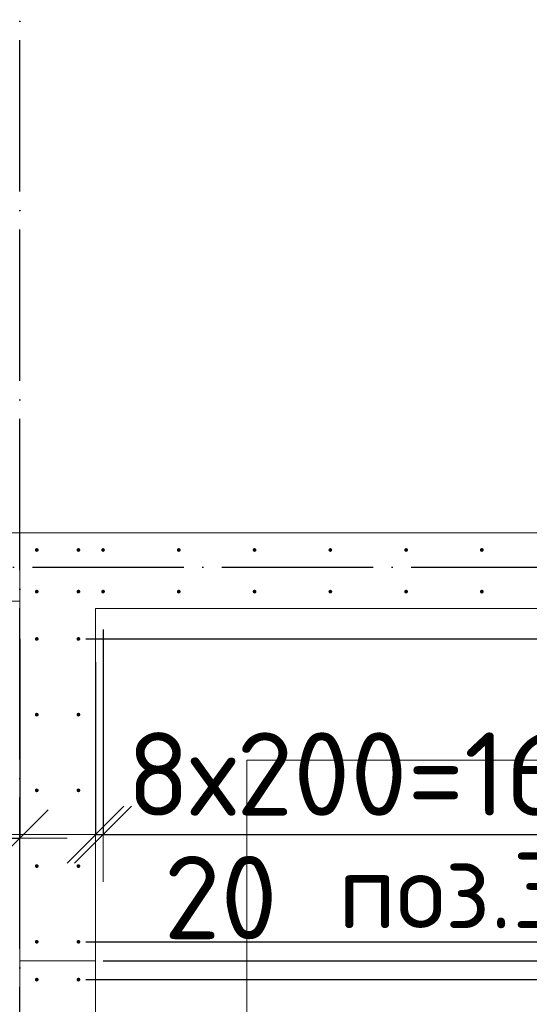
# Model space of a CAD drawing. Header units: millimetres. Extents: x -3725 to 93325, y -74170 to 82591.
# Tile 59 of 139: x 73900 to 75245, y 22185 to 24786. Entities that reach past the tile are written whole.
import ezdxf

# ---------------------------------------------------------------- set-up
doc = ezdxf.new("R2010")
doc.units = ezdxf.units.MM
doc.header["$PDMODE"] = 65
for name, pattern in [('______11', [500, 400, -50, 0, -50]), ('______2', [270, 200, -70]), ('______3', [500, 400, -100]), ('______5', [1100, 800, -100, 100, -100])]:
    doc.linetypes.add(name, pattern=pattern)
for name, color, linetype, lineweight in [('Standard', 7, 'Continuous', 25), ('Арм.стержн. Выпуски', 180, 'Continuous', 35), ('Балка_ общее', 7, '______3', 13), ('Размерная линия_ общее', 7, 'Continuous', 13), ('Стена_ общее', 7, 'Continuous', 35), ('Фундамент (1)', 7, 'Continuous', 35)]:
    doc.layers.add(name, color=color, linetype=linetype, lineweight=lineweight)
doc.layers.add('Осевая линия_ общее', color=7, linetype='______5', lineweight=13, true_color=0xa0a0a0)
doc.styles.add('ISOCPEUR', font='ISOCPEUR')
doc.dimstyles.new('DIMSTYLE_3', dxfattribs={"dimtxt": 220, "dimasz": 250, "dimexe": 0, "dimexo": 0, "dimgap": 110, "dimtad": 2, "dimdec": 0, "dimrnd": 5, "dimzin": 12, "dimdsep": 46, "dimtxsty": 'ISOCPEUR', "dimblk1": 'ALL_ML_STRICH', "dimblk2": 'ALL_ML_STRICH', "dimsah": 1, "dimcen": 0, "dimclrd": 7, "dimclre": 256, "dimclrt": 7, "dimadec": 0, "dimazin": 0, "dimtfac": 1, "dimtdec": 0, "dimtix": 1, "dimtmove": 2, "dimatfit": 3, "dimfxl": 0, "dimtzin": 0, "dimlwd": 0, "dimlwe": -3, "dimarcsym": 0})
doc.dimstyles.new('DIMSTYLE_5', dxfattribs={"dimtxt": 220, "dimasz": 250, "dimexe": 0, "dimexo": 0, "dimgap": 110, "dimtad": 2, "dimdec": 0, "dimrnd": 5, "dimzin": 12, "dimdsep": 46, "dimtxsty": 'ISOCPEUR', "dimblk1": 'ALL_ML_STRICH', "dimblk2": 'ALL_ML_STRICH', "dimsah": 1, "dimcen": 0, "dimclrd": 7, "dimclre": 256, "dimclrt": 7, "dimadec": 0, "dimazin": 0, "dimtfac": 1, "dimtdec": 0, "dimtix": 1, "dimtmove": 2, "dimatfit": 3, "dimfxl": 0, "dimtvp": 1.2, "dimtzin": 0, "dimlwd": 0, "dimlwe": -3, "dimarcsym": 0})
doc.dimstyles.new('DIMSTYLE_9', dxfattribs={"dimtxt": 220, "dimasz": 250, "dimexe": 0, "dimexo": 0, "dimgap": 110, "dimtad": 0, "dimdec": 0, "dimrnd": 5, "dimzin": 12, "dimdsep": 46, "dimtxsty": 'ISOCPEUR', "dimblk1": 'ALL_ML_STRICH', "dimblk2": 'ALL_ML_STRICH', "dimsah": 1, "dimcen": 0, "dimclrd": 7, "dimclre": 256, "dimclrt": 7, "dimadec": 0, "dimazin": 0, "dimtfac": 1, "dimtdec": 0, "dimtix": 1, "dimtmove": 2, "dimatfit": 3, "dimfxl": 0, "dimtvp": 1.2, "dimtzin": 0, "dimlwd": 0, "dimlwe": -3, "dimarcsym": 0})

# ---------------------------------------------------------------- blocks, each defined once
blk = doc.blocks.new('СЛОЖНЫЙ_ОБЪЕКТ_6')
at = {"layer": 'Осевая линия_ общее', "color": 253, "linetype": '______11', "lineweight": -3, "true_color": 0xa0a0a0, "transparency": 33554687}
for p, q in [((73900, 15830), (73900, 40010)), ((56930, 23340), (76830, 23340))]:
    blk.add_line(p, q, dxfattribs=at)
blk = doc.blocks.new('ALL_ML_STRICH')
at = {"color": 0, "linetype": 'ByBlock', "lineweight": -2}
for p, q in [((0, -0.5), (0, 0.5)), ((-0.3, -0.3), (0.3, 0.3)), ((-1, 0), (0.5, 0))]:
    blk.add_line(p, q, dxfattribs=at)
blk = doc.blocks.new('*D400')
at = {"layer": 'DEFPOINTS', "color": 7, "linetype": 'Continuous', "lineweight": 13, "transparency": 33554687}
for p in [(73755, 23295), (73900, 23250), (73755, 22623.4)]:
    blk.add_point(p, dxfattribs=at)
at = {"layer": 'Размерная линия_ общее', "color": 253, "linetype": 'Continuous', "lineweight": -2, "true_color": 0xa0a0a0, "transparency": 33554687}
for p, q in [((73755, 23195), (73755, 22623.4)), ((73900, 23150), (73900, 22623.4))]:
    blk.add_line(p, q, dxfattribs=at)
at = {"layer": 'Размерная линия_ общее', "color": 7, "linetype": 'Continuous', "lineweight": -2, "transparency": 33554687}
blk.add_line((73755, 22623.4), (73900, 22623.4), dxfattribs=at)
at = {"layer": 'Размерная линия_ общее', "color": 7, "linetype": 'Continuous', "lineweight": 13, "transparency": 33554687, "xscale": 250, "yscale": 250, "zscale": 250, "rotation": 180}
blk.add_blockref('ALL_ML_STRICH', (73755, 22623.4), dxfattribs=at)
at = {"layer": 'Размерная линия_ общее', "color": 7, "linetype": 'Continuous', "lineweight": 13, "transparency": 33554687, "xscale": 250, "yscale": 250, "zscale": 250}
blk.add_blockref('ALL_ML_STRICH', (73900, 22623.4), dxfattribs=at)
at = {"layer": 'Размерная линия_ общее', "color": 7, "linetype": 'Continuous', "lineweight": 13, "transparency": 33554687, "insert": (73494.4, 22378.7), "char_height": 220, "width": 660, "attachment_point": 5, "style": 'ISOCPEUR'}
blk.add_mtext('\\A1;{145}', dxfattribs=at)
blk = doc.blocks.new('*D404')
at = {"layer": 'DEFPOINTS', "color": 7, "linetype": 'Continuous', "lineweight": 13, "transparency": 33554687}
for p in [(74120, 23275), (74100, 23188.8), (74100, 22633.1)]:
    blk.add_point(p, dxfattribs=at)
at = {"layer": 'Размерная линия_ общее', "color": 253, "linetype": 'Continuous', "lineweight": -2, "true_color": 0xa0a0a0, "transparency": 33554687}
for p, q in [((74120, 23175), (74120, 22633.1)), ((74100, 23088.8), (74100, 22633.1))]:
    blk.add_line(p, q, dxfattribs=at)
at = {"layer": 'Размерная линия_ общее', "color": 7, "linetype": 'Continuous', "lineweight": -2, "transparency": 33554687}
blk.add_line((74100, 22633.1), (74120, 22633.1), dxfattribs=at)
at = {"layer": 'Размерная линия_ общее', "color": 7, "linetype": 'Continuous', "lineweight": 13, "transparency": 33554687, "xscale": 250, "yscale": 250, "zscale": 250}
blk.add_blockref('ALL_ML_STRICH', (74120, 22633.1), dxfattribs=at)
at = {"layer": 'Размерная линия_ общее', "color": 7, "linetype": 'Continuous', "lineweight": 13, "transparency": 33554687, "xscale": 250, "yscale": 250, "zscale": 250, "rotation": 180}
blk.add_blockref('ALL_ML_STRICH', (74100, 22633.1), dxfattribs=at)
at = {"layer": 'Размерная линия_ общее', "color": 7, "linetype": 'Continuous', "lineweight": 13, "transparency": 33554687, "insert": (74430.4, 22466.8), "char_height": 220, "width": 440, "attachment_point": 5, "style": 'ISOCPEUR'}
blk.add_mtext('\\A1;{20}', dxfattribs=at)
blk = doc.blocks.new('*D405')
at = {"layer": 'DEFPOINTS', "color": 7, "linetype": 'Continuous', "lineweight": 13, "transparency": 33554687}
for p in [(74120, 23275), (75720, 23275), (74120, 22633.1)]:
    blk.add_point(p, dxfattribs=at)
at = {"layer": 'Размерная линия_ общее', "color": 253, "linetype": 'Continuous', "lineweight": -2, "true_color": 0xa0a0a0, "transparency": 33554687}
for p, q in [((74120, 23175), (74120, 22633.1)), ((75720, 23175), (75720, 22633.1))]:
    blk.add_line(p, q, dxfattribs=at)
at = {"layer": 'Размерная линия_ общее', "color": 7, "linetype": 'Continuous', "lineweight": -2, "transparency": 33554687}
blk.add_line((74120, 22633.1), (75720, 22633.1), dxfattribs=at)
at = {"layer": 'Размерная линия_ общее', "color": 7, "linetype": 'Continuous', "lineweight": 13, "transparency": 33554687, "xscale": 250, "yscale": 250, "zscale": 250, "rotation": 180}
blk.add_blockref('ALL_ML_STRICH', (74120, 22633.1), dxfattribs=at)
at = {"layer": 'Размерная линия_ общее', "color": 7, "linetype": 'Continuous', "lineweight": 13, "transparency": 33554687, "xscale": 250, "yscale": 250, "zscale": 250}
blk.add_blockref('ALL_ML_STRICH', (75720, 22633.1), dxfattribs=at)
at = {"layer": 'Размерная линия_ общее', "color": 7, "linetype": 'Continuous', "lineweight": 13, "transparency": 33554687, "insert": (74183, 22903.1), "char_height": 220, "width": 11, "attachment_point": 1, "line_spacing_factor": 0.60241, "style": 'ISOCPEUR'}
blk.add_mtext('8х200=1600', dxfattribs=at)
blk = doc.blocks.new('*D654')
at = {"layer": 'DEFPOINTS', "color": 7, "linetype": 'Continuous', "lineweight": 13, "transparency": 33554687}
for p in [(74055, 22250), (74055, 21250), (77403.8, 21250)]:
    blk.add_point(p, dxfattribs=at)
at = {"layer": 'Размерная линия_ общее', "color": 253, "linetype": 'Continuous', "lineweight": -2, "true_color": 0xa0a0a0, "transparency": 33554687}
for p, q in [((74075, 22250), (77403.8, 22250)), ((74075, 21250), (77403.8, 21250))]:
    blk.add_line(p, q, dxfattribs=at)
at = {"layer": 'Размерная линия_ общее', "color": 7, "linetype": 'Continuous', "lineweight": -2, "transparency": 33554687}
blk.add_line((77403.8, 21250), (77403.8, 22250), dxfattribs=at)
at = {"layer": 'Размерная линия_ общее', "color": 7, "linetype": 'Continuous', "lineweight": 13, "transparency": 33554687, "xscale": 250, "yscale": 250, "zscale": 250}
for p, rotation in [((77403.8, 22250), 90), ((77403.8, 21250), 270)]:
    blk.add_blockref('ALL_ML_STRICH', p, dxfattribs=dict(at, rotation=rotation))
at = {"layer": 'Размерная линия_ общее', "color": 7, "linetype": 'Continuous', "lineweight": 13, "transparency": 33554687, "insert": (77133.8, 21376), "char_height": 220, "width": 11, "attachment_point": 1, "rotation": 90, "line_spacing_factor": 0.60241, "style": 'ISOCPEUR'}
blk.add_mtext('5х200', dxfattribs=at)
blk = doc.blocks.new('*D655')
at = {"layer": 'DEFPOINTS', "color": 7, "linetype": 'Continuous', "lineweight": 13, "transparency": 33554687}
for p in [(74100, 22300), (74055, 22250), (77403.8, 22250)]:
    blk.add_point(p, dxfattribs=at)
at = {"layer": 'Размерная линия_ общее', "color": 253, "linetype": 'Continuous', "lineweight": -2, "true_color": 0xa0a0a0, "transparency": 33554687}
for p, q in [((74120, 22300), (77403.8, 22300)), ((74075, 22250), (77403.8, 22250))]:
    blk.add_line(p, q, dxfattribs=at)
at = {"layer": 'Размерная линия_ общее', "color": 7, "linetype": 'Continuous', "lineweight": -2, "transparency": 33554687}
blk.add_line((77403.8, 22250), (77403.8, 22300), dxfattribs=at)
at = {"layer": 'Размерная линия_ общее', "color": 7, "linetype": 'Continuous', "lineweight": 13, "transparency": 33554687, "xscale": 250, "yscale": 250, "zscale": 250}
for p, rotation in [((77403.8, 22250), 270), ((77403.8, 22300), 90)]:
    blk.add_blockref('ALL_ML_STRICH', p, dxfattribs=dict(at, rotation=rotation))
at = {"layer": 'Размерная линия_ общее', "color": 7, "linetype": 'Continuous', "lineweight": 13, "transparency": 33554687, "insert": (76905.7, 22047.9), "char_height": 220, "width": 440, "attachment_point": 5, "rotation": 90, "style": 'ISOCPEUR'}
blk.add_mtext('\\A1;{50}', dxfattribs=at)
blk = doc.blocks.new('*D684')
at = {"layer": 'DEFPOINTS', "color": 7, "linetype": 'Continuous', "lineweight": 13, "transparency": 33554687}
for p in [(74055, 23150), (74055, 22350), (77403.8, 22350)]:
    blk.add_point(p, dxfattribs=at)
at = {"layer": 'Размерная линия_ общее', "color": 253, "linetype": 'Continuous', "lineweight": -2, "true_color": 0xa0a0a0, "transparency": 33554687}
for p, q in [((74075, 23150), (77403.8, 23150)), ((74075, 22350), (77403.8, 22350))]:
    blk.add_line(p, q, dxfattribs=at)
at = {"layer": 'Размерная линия_ общее', "color": 7, "linetype": 'Continuous', "lineweight": -2, "transparency": 33554687}
blk.add_line((77403.8, 22350), (77403.8, 23150), dxfattribs=at)
at = {"layer": 'Размерная линия_ общее', "color": 7, "linetype": 'Continuous', "lineweight": 13, "transparency": 33554687, "xscale": 250, "yscale": 250, "zscale": 250}
for p, rotation in [((77403.8, 23150), 90), ((77403.8, 22350), 270)]:
    blk.add_blockref('ALL_ML_STRICH', p, dxfattribs=dict(at, rotation=rotation))
at = {"layer": 'Размерная линия_ общее', "color": 7, "linetype": 'Continuous', "lineweight": 13, "transparency": 33554687, "insert": (77243.8, 22761), "char_height": 220, "width": 660, "attachment_point": 5, "rotation": 90, "style": 'ISOCPEUR'}
blk.add_mtext('\\A1;{800}', dxfattribs=at)
blk = doc.blocks.new('*D685')
at = {"layer": 'DEFPOINTS', "color": 7, "linetype": 'Continuous', "lineweight": 13, "transparency": 33554687}
for p in [(75895, 23275), (74055, 23150), (77403.8, 23150)]:
    blk.add_point(p, dxfattribs=at)
at = {"layer": 'Размерная линия_ общее', "color": 253, "linetype": 'Continuous', "lineweight": -2, "true_color": 0xa0a0a0, "transparency": 33554687}
for p, q in [((75915, 23275), (77403.8, 23275)), ((74075, 23150), (77403.8, 23150))]:
    blk.add_line(p, q, dxfattribs=at)
at = {"layer": 'Размерная линия_ общее', "color": 7, "linetype": 'Continuous', "lineweight": -2, "transparency": 33554687}
blk.add_line((77403.8, 23150), (77403.8, 23275), dxfattribs=at)
at = {"layer": 'Размерная линия_ общее', "color": 7, "linetype": 'Continuous', "lineweight": 13, "transparency": 33554687, "xscale": 250, "yscale": 250, "zscale": 250}
for p, rotation in [((77403.8, 23150), 270), ((77403.8, 23275), 90)]:
    blk.add_blockref('ALL_ML_STRICH', p, dxfattribs=dict(at, rotation=rotation))
at = {"layer": 'Размерная линия_ общее', "color": 7, "linetype": 'Continuous', "lineweight": 13, "transparency": 33554687, "insert": (77725, 22924.5), "char_height": 220, "width": 660, "attachment_point": 5, "rotation": 90, "style": 'ISOCPEUR'}
blk.add_mtext('\\A1;{125}', dxfattribs=at)

msp = doc.modelspace()

# ---------------------------------------------------------------- hatches: boundary and pattern name
at = {"layer": 'Арм.стержн. Выпуски', "linetype": 'Continuous', "lineweight": 35, "transparency": 33554687}
for points in [[(73950, 23385), (73949.6, 23386.9), (73948.5, 23388.5), (73946.9, 23389.6), (73945, 23390), (73943.1, 23389.6), (73941.5, 23388.5), (73940.4, 23386.9), (73940, 23385), (73940.4, 23383.1), (73941.5, 23381.5), (73943.1, 23380.4), (73945, 23380), (73946.9, 23380.4), (73948.5, 23381.5), (73949.6, 23383.1)], [(74060, 23385), (74059.6, 23386.9), (74058.5, 23388.5), (74056.9, 23389.6), (74055, 23390), (74053.1, 23389.6), (74051.5, 23388.5), (74050.4, 23386.9), (74050, 23385), (74050.4, 23383.1), (74051.5, 23381.5), (74053.1, 23380.4), (74055, 23380), (74056.9, 23380.4), (74058.5, 23381.5), (74059.6, 23383.1)], [(74125, 23385), (74124.6, 23386.9), (74123.5, 23388.5), (74121.9, 23389.6), (74120, 23390), (74118.1, 23389.6), (74116.5, 23388.5), (74115.4, 23386.9), (74115, 23385), (74115.4, 23383.1), (74116.5, 23381.5), (74118.1, 23380.4), (74120, 23380), (74121.9, 23380.4), (74123.5, 23381.5), (74124.6, 23383.1)], [(74325, 23385), (74324.6, 23386.9), (74323.5, 23388.5), (74321.9, 23389.6), (74320, 23390), (74318.1, 23389.6), (74316.5, 23388.5), (74315.4, 23386.9), (74315, 23385), (74315.4, 23383.1), (74316.5, 23381.5), (74318.1, 23380.4), (74320, 23380), (74321.9, 23380.4), (74323.5, 23381.5), (74324.6, 23383.1)], [(74525, 23385), (74524.6, 23386.9), (74523.5, 23388.5), (74521.9, 23389.6), (74520, 23390), (74518.1, 23389.6), (74516.5, 23388.5), (74515.4, 23386.9), (74515, 23385), (74515.4, 23383.1), (74516.5, 23381.5), (74518.1, 23380.4), (74520, 23380), (74521.9, 23380.4), (74523.5, 23381.5), (74524.6, 23383.1)], [(74725, 23385), (74724.6, 23386.9), (74723.5, 23388.5), (74721.9, 23389.6), (74720, 23390), (74718.1, 23389.6), (74716.5, 23388.5), (74715.4, 23386.9), (74715, 23385), (74715.4, 23383.1), (74716.5, 23381.5), (74718.1, 23380.4), (74720, 23380), (74721.9, 23380.4), (74723.5, 23381.5), (74724.6, 23383.1)], [(74925, 23385), (74924.6, 23386.9), (74923.5, 23388.5), (74921.9, 23389.6), (74920, 23390), (74918.1, 23389.6), (74916.5, 23388.5), (74915.4, 23386.9), (74915, 23385), (74915.4, 23383.1), (74916.5, 23381.5), (74918.1, 23380.4), (74920, 23380), (74921.9, 23380.4), (74923.5, 23381.5), (74924.6, 23383.1)], [(75125, 23385), (75124.6, 23386.9), (75123.5, 23388.5), (75121.9, 23389.6), (75120, 23390), (75118.1, 23389.6), (75116.5, 23388.5), (75115.4, 23386.9), (75115, 23385), (75115.4, 23383.1), (75116.5, 23381.5), (75118.1, 23380.4), (75120, 23380), (75121.9, 23380.4), (75123.5, 23381.5), (75124.6, 23383.1)], [(73950, 23275), (73949.6, 23276.9), (73948.5, 23278.5), (73946.9, 23279.6), (73945, 23280), (73943.1, 23279.6), (73941.5, 23278.5), (73940.4, 23276.9), (73940, 23275), (73940.4, 23273.1), (73941.5, 23271.5), (73943.1, 23270.4), (73945, 23270), (73946.9, 23270.4), (73948.5, 23271.5), (73949.6, 23273.1)], [(74060, 23275), (74059.6, 23276.9), (74058.5, 23278.5), (74056.9, 23279.6), (74055, 23280), (74053.1, 23279.6), (74051.5, 23278.5), (74050.4, 23276.9), (74050, 23275), (74050.4, 23273.1), (74051.5, 23271.5), (74053.1, 23270.4), (74055, 23270), (74056.9, 23270.4), (74058.5, 23271.5), (74059.6, 23273.1)], [(74125, 23275), (74124.6, 23276.9), (74123.5, 23278.5), (74121.9, 23279.6), (74120, 23280), (74118.1, 23279.6), (74116.5, 23278.5), (74115.4, 23276.9), (74115, 23275), (74115.4, 23273.1), (74116.5, 23271.5), (74118.1, 23270.4), (74120, 23270), (74121.9, 23270.4), (74123.5, 23271.5), (74124.6, 23273.1)], [(74325, 23275), (74324.6, 23276.9), (74323.5, 23278.5), (74321.9, 23279.6), (74320, 23280), (74318.1, 23279.6), (74316.5, 23278.5), (74315.4, 23276.9), (74315, 23275), (74315.4, 23273.1), (74316.5, 23271.5), (74318.1, 23270.4), (74320, 23270), (74321.9, 23270.4), (74323.5, 23271.5), (74324.6, 23273.1)], [(74525, 23275), (74524.6, 23276.9), (74523.5, 23278.5), (74521.9, 23279.6), (74520, 23280), (74518.1, 23279.6), (74516.5, 23278.5), (74515.4, 23276.9), (74515, 23275), (74515.4, 23273.1), (74516.5, 23271.5), (74518.1, 23270.4), (74520, 23270), (74521.9, 23270.4), (74523.5, 23271.5), (74524.6, 23273.1)], [(74725, 23275), (74724.6, 23276.9), (74723.5, 23278.5), (74721.9, 23279.6), (74720, 23280), (74718.1, 23279.6), (74716.5, 23278.5), (74715.4, 23276.9), (74715, 23275), (74715.4, 23273.1), (74716.5, 23271.5), (74718.1, 23270.4), (74720, 23270), (74721.9, 23270.4), (74723.5, 23271.5), (74724.6, 23273.1)], [(74925, 23275), (74924.6, 23276.9), (74923.5, 23278.5), (74921.9, 23279.6), (74920, 23280), (74918.1, 23279.6), (74916.5, 23278.5), (74915.4, 23276.9), (74915, 23275), (74915.4, 23273.1), (74916.5, 23271.5), (74918.1, 23270.4), (74920, 23270), (74921.9, 23270.4), (74923.5, 23271.5), (74924.6, 23273.1)], [(75125, 23275), (75124.6, 23276.9), (75123.5, 23278.5), (75121.9, 23279.6), (75120, 23280), (75118.1, 23279.6), (75116.5, 23278.5), (75115.4, 23276.9), (75115, 23275), (75115.4, 23273.1), (75116.5, 23271.5), (75118.1, 23270.4), (75120, 23270), (75121.9, 23270.4), (75123.5, 23271.5), (75124.6, 23273.1)], [(73950, 23150), (73949.6, 23151.9), (73948.5, 23153.5), (73946.9, 23154.6), (73945, 23155), (73943.1, 23154.6), (73941.5, 23153.5), (73940.4, 23151.9), (73940, 23150), (73940.4, 23148.1), (73941.5, 23146.5), (73943.1, 23145.4), (73945, 23145), (73946.9, 23145.4), (73948.5, 23146.5), (73949.6, 23148.1)], [(74060, 23150), (74059.6, 23151.9), (74058.5, 23153.5), (74056.9, 23154.6), (74055, 23155), (74053.1, 23154.6), (74051.5, 23153.5), (74050.4, 23151.9), (74050, 23150), (74050.4, 23148.1), (74051.5, 23146.5), (74053.1, 23145.4), (74055, 23145), (74056.9, 23145.4), (74058.5, 23146.5), (74059.6, 23148.1)], [(73950, 22950), (73949.6, 22951.9), (73948.5, 22953.5), (73946.9, 22954.6), (73945, 22955), (73943.1, 22954.6), (73941.5, 22953.5), (73940.4, 22951.9), (73940, 22950), (73940.4, 22948.1), (73941.5, 22946.5), (73943.1, 22945.4), (73945, 22945), (73946.9, 22945.4), (73948.5, 22946.5), (73949.6, 22948.1)], [(74060, 22950), (74059.6, 22951.9), (74058.5, 22953.5), (74056.9, 22954.6), (74055, 22955), (74053.1, 22954.6), (74051.5, 22953.5), (74050.4, 22951.9), (74050, 22950), (74050.4, 22948.1), (74051.5, 22946.5), (74053.1, 22945.4), (74055, 22945), (74056.9, 22945.4), (74058.5, 22946.5), (74059.6, 22948.1)], [(73950, 22750), (73949.6, 22751.9), (73948.5, 22753.5), (73946.9, 22754.6), (73945, 22755), (73943.1, 22754.6), (73941.5, 22753.5), (73940.4, 22751.9), (73940, 22750), (73940.4, 22748.1), (73941.5, 22746.5), (73943.1, 22745.4), (73945, 22745), (73946.9, 22745.4), (73948.5, 22746.5), (73949.6, 22748.1)], [(74060, 22750), (74059.6, 22751.9), (74058.5, 22753.5), (74056.9, 22754.6), (74055, 22755), (74053.1, 22754.6), (74051.5, 22753.5), (74050.4, 22751.9), (74050, 22750), (74050.4, 22748.1), (74051.5, 22746.5), (74053.1, 22745.4), (74055, 22745), (74056.9, 22745.4), (74058.5, 22746.5), (74059.6, 22748.1)], [(73950, 22550), (73949.6, 22551.9), (73948.5, 22553.5), (73946.9, 22554.6), (73945, 22555), (73943.1, 22554.6), (73941.5, 22553.5), (73940.4, 22551.9), (73940, 22550), (73940.4, 22548.1), (73941.5, 22546.5), (73943.1, 22545.4), (73945, 22545), (73946.9, 22545.4), (73948.5, 22546.5), (73949.6, 22548.1)], [(74060, 22550), (74059.6, 22551.9), (74058.5, 22553.5), (74056.9, 22554.6), (74055, 22555), (74053.1, 22554.6), (74051.5, 22553.5), (74050.4, 22551.9), (74050, 22550), (74050.4, 22548.1), (74051.5, 22546.5), (74053.1, 22545.4), (74055, 22545), (74056.9, 22545.4), (74058.5, 22546.5), (74059.6, 22548.1)], [(73950, 22350), (73949.6, 22351.9), (73948.5, 22353.5), (73946.9, 22354.6), (73945, 22355), (73943.1, 22354.6), (73941.5, 22353.5), (73940.4, 22351.9), (73940, 22350), (73940.4, 22348.1), (73941.5, 22346.5), (73943.1, 22345.4), (73945, 22345), (73946.9, 22345.4), (73948.5, 22346.5), (73949.6, 22348.1)], [(74060, 22350), (74059.6, 22351.9), (74058.5, 22353.5), (74056.9, 22354.6), (74055, 22355), (74053.1, 22354.6), (74051.5, 22353.5), (74050.4, 22351.9), (74050, 22350), (74050.4, 22348.1), (74051.5, 22346.5), (74053.1, 22345.4), (74055, 22345), (74056.9, 22345.4), (74058.5, 22346.5), (74059.6, 22348.1)], [(73950, 22250), (73949.6, 22251.9), (73948.5, 22253.5), (73946.9, 22254.6), (73945, 22255), (73943.1, 22254.6), (73941.5, 22253.5), (73940.4, 22251.9), (73940, 22250), (73940.4, 22248.1), (73941.5, 22246.5), (73943.1, 22245.4), (73945, 22245), (73946.9, 22245.4), (73948.5, 22246.5), (73949.6, 22248.1)], [(74060, 22250), (74059.6, 22251.9), (74058.5, 22253.5), (74056.9, 22254.6), (74055, 22255), (74053.1, 22254.6), (74051.5, 22253.5), (74050.4, 22251.9), (74050, 22250), (74050.4, 22248.1), (74051.5, 22246.5), (74053.1, 22245.4), (74055, 22245), (74056.9, 22245.4), (74058.5, 22246.5), (74059.6, 22248.1)]]:
    msp.add_hatch(color=4, dxfattribs=at).paths.add_polyline_path(points)

# ---------------------------------------------------------------- linework, layer by layer
at = {"layer": 'Стена_ общее', "color": 7, "linetype": 'Continuous', "lineweight": 18, "transparency": 33554687}
for p, q in [((71245, 23430), (73900, 23430)), ((73900, 23250), (73900, 23430)), ((73900, 23430), (75740, 23430)), ((73900, 23430), (73900, 23250)), ((73900, 23250), (73900, 23430)), ((73900, 23430), (75740, 23430)), ((73900, 23250), (71245, 23250)), ((73900, 23230), (73900, 23250)), ((73900, 23230), (73900, 23250)), ((73900, 16840), (73900, 23230)), ((73900, 16840), (73900, 23230)), ((74100, 23230), (74100, 16640)), ((75740, 23230), (74100, 23230)), ((74100, 23230), (74100, 16640)), ((75740, 23230), (74100, 23230))]:
    msp.add_line(p, q, dxfattribs=at)
at = {"layer": 'Стена_ общее', "color": 253, "linetype": '______2', "lineweight": 18, "true_color": 0xababab, "transparency": 33554687}
msp.add_line((74100, 22300), (73900, 22300), dxfattribs=at)
msp.add_line((74100, 22300), (73900, 22300), dxfattribs=at)
at = {"layer": 'Фундамент (1)', "color": 7, "lineweight": 18, "transparency": 33554687}
for p, q in [((74500, 22830), (74500, 16640)), ((76340, 22830), (74500, 22830))]:
    msp.add_line(p, q, dxfattribs=at)
at = {"layer": 'Фундамент (1)', "color": 7, "linetype": 'Continuous', "lineweight": 18, "transparency": 33554687}
for p, q in [((74500, 22830), (74500, 16640)), ((76340, 22830), (74500, 22830))]:
    msp.add_line(p, q, dxfattribs=at)

# ---------------------------------------------------------------- block references
at = {"layer": 'Балка_ общее', "color": 7, "linetype": 'Continuous', "lineweight": 13, "transparency": 33554687}
msp.add_blockref('СЛОЖНЫЙ_ОБЪЕКТ_6', (0, 0), dxfattribs=at)

# ---------------------------------------------------------------- texts
at = {"layer": 'Standard', "color": 7, "linetype": 'Continuous', "lineweight": 13, "transparency": 33554687, "insert": (75290.2, 22462.3), "char_height": 200, "width": 1196.491, "attachment_point": 5, "style": 'ISOCPEUR'}
msp.add_mtext('\\A1;{\\fISOCPEUR|i0|b0;\\H200.000000;\\W1.000000;\\C7;поз.35,36}\\P', dxfattribs=at)

# ---------------------------------------------------------------- dimensions: what is measured, and where the dimension line sits
at = {"layer": 'Размерная линия_ общее', "color": 7, "linetype": 'Continuous', "lineweight": 13, "transparency": 33554687}
for base, p1, p2, dimstyle, picture, middle in [((77403.8, 23275), (74075, 23150), (75915, 23275), 'DIMSTYLE_9', '*D685', (77725, 22924.5)), ((77403.8, 23150), (74075, 22350), (74075, 23150), 'DIMSTYLE_3', '*D684', (77243.8, 22761)), ((77403.8, 22300), (74075, 22250), (74120, 22300), 'DIMSTYLE_5', '*D655', (76905.7, 22047.9))]:
    dim = msp.add_linear_dim(base=base, p1=p1, p2=p2, angle=90, dimstyle=dimstyle, override={"dimpost": '<>', "dimclrd": 7, "dimclre": 253, "dimclrt": 7, "dimlwd": 0, "dimlwe": 65533}, dxfattribs=at)
    dim.commit()
    dim.dimension.update_dxf_attribs({"geometry": picture, "text_midpoint": middle, "dimtype": 160})
for base, p1, p2, picture, middle in [((73900, 22623.4), (73755, 23195), (73900, 23150), '*D400', (73494.4, 22378.7)), ((74120, 22633.1), (74100, 23088.8), (74120, 23175), '*D404', (74430.4, 22466.8))]:
    dim = msp.add_linear_dim(base=base, p1=p1, p2=p2, dimstyle='DIMSTYLE_9', override={"dimpost": '<>', "dimclrd": 7, "dimclre": 253, "dimclrt": 7, "dimlwd": 0, "dimlwe": 65533}, dxfattribs=at)
    dim.commit()
    dim.dimension.update_dxf_attribs({"geometry": picture, "text_midpoint": middle, "dimtype": 160})
dim = msp.add_linear_dim(base=(75720, 22633.1), p1=(74120, 23175), p2=(75720, 23175), text='8х200=1600', dimstyle='DIMSTYLE_3', override={"dimpost": '<>', "dimclrd": 7, "dimclre": 253, "dimclrt": 7, "dimlwd": 0, "dimlwe": 65533}, dxfattribs=at)
dim.commit()
dim.dimension.update_dxf_attribs({"geometry": '*D405', "text_midpoint": (74920, 22743.1), "dimtype": 160})
dim = msp.add_linear_dim(base=(77403.8, 22250), p1=(74075, 21250), p2=(74075, 22250), angle=90, text='5х200', dimstyle='DIMSTYLE_3', override={"dimpost": '<>', "dimclrd": 7, "dimclre": 253, "dimclrt": 7, "dimlwd": 0, "dimlwe": 65533}, dxfattribs=at)
dim.commit()
dim.dimension.update_dxf_attribs({"geometry": '*D654', "text_midpoint": (77293.8, 21750), "dimtype": 160})

doc.saveas('drawing.dxf')
